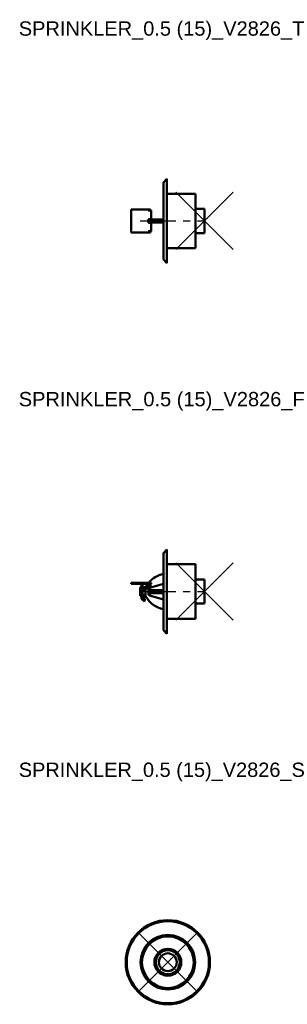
# Model space of a CAD drawing. Header units: inches. Extents: x 7.8 to 17.2, y 11.5 to 45.8.
import ezdxf

# ---------------------------------------------------------------- set-up
doc = ezdxf.new("R2010")
doc.units = ezdxf.units.IN
doc.header["$MEASUREMENT"] = 0
doc.header["$PDMODE"] = 3
doc.linetypes.add('CENTER', pattern=[2, 1.25, -0.25, 0.25, -0.25])
for name, color, linetype in [('CL', 1, 'CENTER'), ('NODES', 4, 'Continuous'), ('VIC_INFO', 30, 'Continuous')]:
    doc.layers.add(name, color=color, linetype=linetype)
doc.layers.add('REF', color=2, linetype='Continuous', true_color=0xffff00)
doc.layers.add('Visible (ANSI)', color=7, linetype='Continuous', lineweight=50)
doc.styles.get("Standard").update_dxf_attribs({"font": 'arial.ttf'})

# ---------------------------------------------------------------- blocks, each defined once
blk = doc.blocks.new('Sprinkler_BSPT_RSW_0.5 (15)_V2826_T', base_point=(1.281, 0))
at = {"layer": 'CL'}
blk.add_line((-0.969, 0), (1.281, 0), dxfattribs=at)
at = {"layer": 'NODES'}
blk.add_point((1.281, 0), dxfattribs=at)
at = {"layer": 'Visible (ANSI)'}
for p, q in [((-0.153, 1.347), (-0.031, 1.469)), ((-0.031, -1.469), (-0.031, 1.469)), ((-0.156, -1.339), (-0.156, 1.339)), ((-0.031, 0.953), (0.969, 0.953)), ((0.969, -0.953), (0.969, 0.953)), ((-1.281, -0.4), (-1.281, 0.4)), ((-1.281, 0.4), (-0.681, 0.4)), ((-0.606, 0.4), (-0.681, 0.4)), ((-0.681, 0.36), (-0.581, 0.36)), ((-0.606, 0.4), (-0.606, 0.36)), ((-0.581, 0.36), (-0.581, 0.06)), ((1.281, 0.42), (0.969, 0.42)), ((1.281, 0.42), (1.281, -0.42)), ((-0.681, 0.035), (-0.681, -0.035)), ((-0.676, 0.05), (-0.156, 0.05)), ((-0.656, 0.06), (-0.656, 0.05)), ((-0.581, 0.06), (-0.656, 0.06)), ((-0.608, 0.06), (-0.608, 0.05)), ((-0.508, 0.05), (-0.579, 0.06)), ((-0.156, -0.05), (-0.676, -0.05)), ((-0.656, -0.05), (-0.656, -0.06)), ((-0.581, -0.06), (-0.656, -0.06)), ((-0.608, -0.05), (-0.608, -0.06)), ((-0.581, -0.36), (-0.581, -0.06)), ((-0.508, -0.05), (-0.579, -0.06)), ((-0.681, -0.4), (-1.281, -0.4)), ((-0.681, -0.36), (-0.581, -0.36)), ((-0.606, -0.4), (-0.681, -0.4)), ((-0.606, -0.36), (-0.606, -0.4)), ((1.281, -0.42), (0.969, -0.42)), ((-0.031, -0.953), (0.969, -0.953)), ((-0.153, -1.347), (-0.031, -1.469))]:
    blk.add_line(p, q, dxfattribs=at)
for centre, radius, start, end in [((-0.144, 1.339), 0.0125, 135, 180), ((-0.656, 0.035), 0.025, 90, 180), ((-0.583, 0.035), 0.025, 82.2316, 143.1301), ((-0.656, -0.035), 0.025, 180, 270), ((-0.583, -0.035), 0.025, 216.8699, 277.7684), ((-0.144, -1.339), 0.0125, 180, 225)]:
    blk.add_arc(centre, radius, start, end, dxfattribs=at)
for points, knots in [([(-0.663, 0.05), (-0.666, 0.05), (-0.668, 0.05), (-0.671, 0.051), (-0.672, 0.051), (-0.674, 0.052), (-0.674, 0.052), (-0.674, 0.052)], [0, 0, 0, 0, 0.03168286, 0.03168286, 0.05793771, 0.05793771, 0.07312646, 0.07312646, 0.07312646, 0.07312646]), ([(-0.663, -0.05), (-0.666, -0.05), (-0.668, -0.05), (-0.671, -0.051), (-0.672, -0.051), (-0.674, -0.052), (-0.674, -0.052), (-0.674, -0.052)], [0, 0, 0, 0, 0.03169539, 0.03169539, 0.05795812, 0.05795812, 0.0731303, 0.0731303, 0.0731303, 0.0731303])]:
    blk.add_open_spline(points, degree=3, knots=knots, dxfattribs=at)
at = {"layer": 'VIC_INFO'}
for tag, p, flags in [('VIC_MARK', (0, 0), 1), ('VIC_AREA', (0, 0), 1), ('VIC_ZONE', (0, 0), 1), ('VIC_SEQUENCE', (0, 0), 1), ('SERVICE', (0, 0), 1), ('MANUFACTURER', (0, 0), 1), ('ENDCOND', (0, 0), 1), ('SIZE', (-0.619, -0.503), 9), ('SIZE_MM', (-0.619, -0.691), 9), ('UID', (0.231, -0.503), 9), ('DESC', (0.231, -0.683), 9), ('WGHT', (-0.619, -0.878), 9), ('P/N_1', (-0.619, -1.066), 9), ('USER_1', (0.231, -0.878), 9), ('USER_2', (0.231, -1.066), 9), ('P/N_2', (-0.619, -1.253), 9), ('PCS', (0.231, -1.253), 9), ('URL', (-0.618, -1.541), 9), ('STYLENO', (0.234, -1.514), 9)]:
    blk.add_attdef(tag, p, '', height=0.125, dxfattribs=dict(at, flags=flags))
blk = doc.blocks.new('Sprinkler_BSPT_RSW_0.5 (15)_V2826_F', base_point=(1.281, 0))
at = {"layer": 'CL'}
blk.add_line((-0.969, 0), (1.281, 0), dxfattribs=at)
at = {"layer": 'NODES'}
blk.add_point((1.281, 0), dxfattribs=at)
at = {"layer": 'Visible (ANSI)'}
for p, q in [((-0.153, 1.347), (-0.031, 1.469)), ((-0.031, -1.469), (-0.031, 1.469)), ((-0.156, -1.339), (-0.156, 1.339)), ((-0.031, 0.953), (0.969, 0.953)), ((0.969, -0.953), (0.969, 0.953)), ((1.281, 0.42), (0.969, 0.42)), ((1.281, 0.42), (1.281, -0.42)), ((-1.281, 0.312), (-1.281, 0.273)), ((-0.681, 0.312), (-1.281, 0.312)), ((-0.681, 0.273), (-1.281, 0.273)), ((-0.969, -0.125), (-0.969, 0.125)), ((-0.944, 0.15), (-0.919, 0.15)), ((-0.879, 0.25), (-0.919, 0.25)), ((-0.919, 0.25), (-0.919, 0.25)), ((-0.919, 0.25), (-0.879, 0.25)), ((-0.919, 0.227), (-0.919, 0.25)), ((-0.919, 0.226), (-0.919, 0.227)), ((-0.879, 0.226), (-0.919, 0.226)), ((-0.919, 0.224), (-0.919, 0.226)), ((-0.919, 0.224), (-0.919, 0.219)), ((-0.919, 0.185), (-0.919, 0.219)), ((-0.919, 0.149), (-0.919, 0.185)), ((-0.879, 0.149), (-0.919, 0.149)), ((-0.919, 0.138), (-0.919, 0.149)), ((-0.919, 0.138), (-0.919, 0.13)), ((-0.919, 0.095), (-0.919, 0.13)), ((-0.919, 0.062), (-0.919, 0.095)), ((-0.919, 0.048), (-0.919, 0.062)), ((-0.919, 0.039), (-0.919, 0.048)), ((-0.908, 0.039), (-0.919, 0.039)), ((-0.919, 0.016), (-0.919, 0.039)), ((-0.919, 0.016), (-0.919, 0)), ((-0.919, -0.1), (-0.919, 0)), ((-0.885, 0.063), (-0.662, 0.208)), ((-0.879, 0.25), (-0.879, 0.25)), ((-0.879, 0.25), (-0.879, 0.227)), ((-0.879, 0.227), (-0.879, 0.226)), ((-0.879, 0.226), (-0.879, 0.224)), ((-0.879, 0.224), (-0.879, 0.219)), ((-0.879, 0.219), (-0.879, 0.185)), ((-0.879, 0.185), (-0.879, 0.149)), ((-0.879, 0.15), (-0.779, 0.15)), ((-0.879, 0.149), (-0.879, 0.138)), ((-0.879, 0.138), (-0.879, 0.13)), ((-0.879, 0.13), (-0.879, 0.095)), ((-0.879, 0.095), (-0.879, 0.067)), ((-0.879, 0), (-0.879, -0.1)), ((-0.64, 0.175), (-0.863, 0.029)), ((-0.779, 0.144), (-0.779, 0.15)), ((-0.779, -0.13), (-0.779, 0.084)), ((-0.681, 0.312), (-0.581, 0.312)), ((-0.679, 0.086), (-0.679, -0.086)), ((-0.656, 0.1), (-0.677, 0.1)), ((-0.608, 0.072), (-0.656, 0.1)), ((-0.656, 0.1), (-0.656, -0.1)), ((-0.643, 0.134), (-0.156, 0.276)), ((-0.581, 0.273), (-0.615, 0.273)), ((-0.608, 0.072), (-0.608, -0.072)), ((-0.581, 0.312), (-0.581, 0.273)), ((-0.508, 0.05), (-0.579, 0.06)), ((-0.156, 0.05), (-0.508, 0.05)), ((-0.508, 0.05), (-0.508, -0.05)), ((-0.944, -0.15), (-0.919, -0.15)), ((-0.919, -0.1), (-0.919, -0.103)), ((-0.879, -0.1), (-0.919, -0.1)), ((-0.919, -0.103), (-0.879, -0.103)), ((-0.919, -0.103), (-0.836, -0.145)), ((-0.919, -0.103), (-0.919, -0.103)), ((-0.919, -0.103), (-0.919, -0.147)), ((-0.836, -0.188), (-0.919, -0.147)), ((-0.919, -0.147), (-0.919, -0.203)), ((-0.919, -0.203), (-0.879, -0.203)), ((-0.919, -0.203), (-0.919, -0.204)), ((-0.919, -0.204), (-0.836, -0.275)), ((-0.919, -0.204), (-0.919, -0.229)), ((-0.836, -0.3), (-0.919, -0.229)), ((-0.919, -0.229), (-0.919, -0.249)), ((-0.919, -0.249), (-0.896, -0.249)), ((-0.919, -0.249), (-0.919, -0.25)), ((-0.919, -0.25), (-0.819, -0.35)), ((-0.879, -0.1), (-0.879, -0.103)), ((-0.816, -0.135), (-0.879, -0.103)), ((-0.879, -0.103), (-0.879, -0.103)), ((-0.879, -0.167), (-0.879, -0.203)), ((-0.879, -0.204), (-0.879, -0.203)), ((-0.816, -0.258), (-0.879, -0.204)), ((-0.805, -0.179), (-0.825, -0.189)), ((-0.816, -0.312), (-0.821, -0.307)), ((-0.8, -0.289), (-0.82, -0.307)), ((-0.802, -0.15), (-0.777, -0.15)), ((-0.656, -0.1), (-0.677, -0.1)), ((-0.608, -0.072), (-0.656, -0.1)), ((-0.156, -0.276), (-0.643, -0.134)), ((-0.508, -0.05), (-0.579, -0.06)), ((-0.156, -0.05), (-0.508, -0.05)), ((-0.819, -0.35), (-0.816, -0.348)), ((1.281, -0.42), (0.969, -0.42)), ((-0.031, -0.953), (0.969, -0.953)), ((-0.153, -1.347), (-0.031, -1.469))]:
    blk.add_line(p, q, dxfattribs=at)
for centre, radius, start, end in [((-0.144, 1.339), 0.0125, 135, 180), ((0.009, -0.266), 0.891, 100.7082, 139.5041), ((-0.944, 0.125), 0.025, 90, 180), ((-0.844, 0), 0.075, 123.1467, 180), ((-0.844, 0), 0.035, 123.1467, 180), ((0.009, -0.266), 0.891, 142.806, 150.3627), ((-0.681, 0.237), 0.075, 303.1467, 90), ((-0.681, 0.237), 0.035, 303.1467, 90), ((-0.629, 0.086), 0.05, 106.3509, 122.8339), ((-0.583, 0.035), 0.025, 82.2316, 180), ((-0.944, -0.125), 0.025, 180, 270), ((-0.834, -0.33), 0.025, 315, 45), ((0.009, 0.266), 0.891, 209.6373, 259.2918), ((-0.629, -0.086), 0.05, 237.1661, 253.6491), ((-0.583, -0.035), 0.025, 180, 277.7684), ((-0.144, -1.339), 0.0125, 180, 225)]:
    blk.add_arc(centre, radius, start, end, dxfattribs=at)
for centre, major_axis, ratio, start_param, end_param in [((-0.836, -0.166), (0.0112, -0.0224), 0.612372, 5.598466, 8.740059), ((-0.836, -0.288), (0.0164, -0.0189), 0.353553, 5.099986, 8.241578), ((-0.816, -0.156), (0.0112, -0.0224), 0.612372, 0, 2.456873), ((-0.816, -0.27), (0.0164, -0.0189), 0.353553, 0, 1.958393)]:
    blk.add_ellipse(centre, major_axis=major_axis, ratio=ratio, start_param=start_param, end_param=end_param, dxfattribs=at)
for points, knots in [([(-0.774, 0.16), (-0.774, 0.159), (-0.774, 0.158), (-0.775, 0.157), (-0.775, 0.156), (-0.776, 0.155), (-0.777, 0.153), (-0.778, 0.151), (-0.779, 0.15)], [0.16060844, 0.16060844, 0.16060844, 0.16060844, 0.198079, 0.198079, 0.198079, 0.22824512, 0.22824512, 0.25841125, 0.25841125, 0.25841125, 0.25841125]), ([(-0.77, 0.138), (-0.77, 0.138), (-0.77, 0.138), (-0.773, 0.139), (-0.774, 0.14), (-0.777, 0.141), (-0.777, 0.142), (-0.778, 0.143), (-0.779, 0.143), (-0.779, 0.144)], [0.02571323, 0.02571323, 0.02571323, 0.02571323, 0.02938132, 0.02938132, 0.04637423, 0.04637423, 0.06057101, 0.06057101, 0.07412958, 0.07412958, 0.07412958, 0.07412958]), ([(-0.765, 0.174), (-0.767, 0.172), (-0.768, 0.17), (-0.771, 0.165), (-0.772, 0.162), (-0.774, 0.16)], [0, 0, 0, 0, 0.02120729, 0.02120729, 0.04241457, 0.04241457, 0.04241457, 0.04241457]), ([(-0.679, 0.086), (-0.679, 0.087), (-0.679, 0.088), (-0.679, 0.09), (-0.679, 0.091), (-0.678, 0.091)], [0, 0, 0, 0, 0.01480265, 0.01480265, 0.02960531, 0.02960531, 0.02960531, 0.02960531]), ([(-0.678, 0.091), (-0.678, 0.094), (-0.677, 0.098), (-0.674, 0.107), (-0.671, 0.114), (-0.663, 0.123), (-0.659, 0.125), (-0.656, 0.128)], [-0.1639799, -0.1639799, -0.1639799, -0.1639799, -0.1164486, -0.1164486, -0.0403986, -0.0403986, 0, 0, 0, 0]), ([(-0.76, -0.137), (-0.763, -0.137), (-0.767, -0.136), (-0.772, -0.135), (-0.774, -0.134), (-0.777, -0.133), (-0.777, -0.132), (-0.778, -0.131), (-0.779, -0.13), (-0.779, -0.13)], [-0.06709545, -0.06709545, -0.06709545, -0.06709545, -0.03991265, -0.03991265, -0.0214027, -0.0214027, -0.00998966, -0.00998966, 0, 0, 0, 0]), ([(-0.778, -0.144), (-0.778, -0.144), (-0.778, -0.143), (-0.776, -0.141), (-0.774, -0.14), (-0.771, -0.138), (-0.769, -0.138), (-0.766, -0.137), (-0.765, -0.137), (-0.763, -0.137), (-0.762, -0.137), (-0.761, -0.137), (-0.76, -0.137), (-0.76, -0.137)], [0, 0, 0, 0, 0.02241184, 0.02241184, 0.04633878, 0.04633878, 0.06631859, 0.06631859, 0.07919753, 0.07919753, 0.08525404, 0.08525404, 0.09113561, 0.09113561, 0.09113561, 0.09113561]), ([(-0.778, -0.144), (-0.778, -0.147), (-0.777, -0.15), (-0.775, -0.156), (-0.774, -0.159), (-0.773, -0.161)], [-0.03398166, -0.03398166, -0.03398166, -0.03398166, -0.01699083, -0.01699083, 0, 0, 0, 0]), ([(-0.773, -0.161), (-0.771, -0.164), (-0.77, -0.166), (-0.768, -0.17), (-0.767, -0.172), (-0.765, -0.174)], [-0.03758621, -0.03758621, -0.03758621, -0.03758621, -0.01879311, -0.01879311, 0, 0, 0, 0]), ([(-0.678, -0.091), (-0.679, -0.091), (-0.679, -0.09), (-0.679, -0.088), (-0.679, -0.087), (-0.679, -0.086)], [-0.02960531, -0.02960531, -0.02960531, -0.02960531, -0.01480265, -0.01480265, 0, 0, 0, 0]), ([(-0.656, -0.128), (-0.658, -0.126), (-0.66, -0.125), (-0.665, -0.12), (-0.668, -0.117), (-0.673, -0.11), (-0.675, -0.105), (-0.677, -0.098), (-0.678, -0.094), (-0.678, -0.091)], [0, 0, 0, 0, 0.0248124, 0.0248124, 0.0645123, 0.0645123, 0.1161221, 0.1161221, 0.1639777, 0.1639777, 0.1639777, 0.1639777])]:
    blk.add_open_spline(points, degree=3, knots=knots, dxfattribs=at)
at = {"layer": 'VIC_INFO'}
for tag, p, flags in [('VIC_MARK', (0, 0), 1), ('VIC_AREA', (0, 0), 1), ('VIC_ZONE', (0, 0), 1), ('VIC_SEQUENCE', (0, 0), 1), ('SERVICE', (0, 0), 1), ('MANUFACTURER', (0, 0), 1), ('ENDCOND', (0, 0), 1), ('SIZE', (-0.619, -0.503), 9), ('SIZE_MM', (-0.619, -0.691), 9), ('UID', (0.231, -0.503), 9), ('DESC', (0.231, -0.683), 9), ('WGHT', (-0.619, -0.878), 9), ('P/N_1', (-0.619, -1.066), 9), ('USER_1', (0.231, -0.878), 9), ('USER_2', (0.231, -1.066), 9), ('P/N_2', (-0.619, -1.253), 9), ('PCS', (0.231, -1.253), 9), ('URL', (-0.618, -1.541), 9), ('STYLENO', (0.234, -1.514), 9)]:
    blk.add_attdef(tag, p, '', height=0.125, dxfattribs=dict(at, flags=flags))
blk = doc.blocks.new('Sprinkler_BSPT_RSW_0.5 (15)_V2826_S', base_point=(0, 0))
at = {"layer": 'CL'}
blk.add_line((0, 0), (0, 0), dxfattribs=at)
at = {"layer": 'NODES'}
blk.add_point((0, 0), dxfattribs=at)
at = {"layer": 'Visible (ANSI)'}
for radius in [1.469, 1.433, 0.953, 0.928, 0.902, 0.47, 0.42, 0.311]:
    blk.add_circle((0, 0), radius, dxfattribs=at)
at = {"layer": 'VIC_INFO'}
for tag, p, flags in [('VIC_MARK', (0, 0), 1), ('VIC_AREA', (0, 0), 1), ('VIC_ZONE', (0, 0), 1), ('VIC_SEQUENCE', (0, 0), 1), ('SERVICE', (0, 0), 1), ('MANUFACTURER', (0, 0), 1), ('ENDCOND', (0, 0), 1), ('SIZE', (-0.619, -0.503), 9), ('SIZE_MM', (-0.619, -0.691), 9), ('UID', (0.231, -0.503), 9), ('DESC', (0.231, -0.683), 9), ('WGHT', (-0.619, -0.878), 9), ('P/N_1', (-0.619, -1.066), 9), ('USER_1', (0.231, -0.878), 9), ('USER_2', (0.231, -1.066), 9), ('P/N_2', (-0.619, -1.253), 9), ('PCS', (0.231, -1.253), 9), ('URL', (-0.618, -1.541), 9), ('STYLENO', (0.234, -1.514), 9)]:
    blk.add_attdef(tag, p, '', height=0.125, dxfattribs=dict(at, flags=flags))

msp = doc.modelspace()

# ---------------------------------------------------------------- block references
for name, p in [('Sprinkler_BSPT_RSW_0.5 (15)_V2826_T', (14.281, 38.813)), ('Sprinkler_BSPT_RSW_0.5 (15)_V2826_F', (14.281, 25.875)), ('Sprinkler_BSPT_RSW_0.5 (15)_V2826_S', (13, 12.938))]:
    msp.add_blockref(name, p)

# ---------------------------------------------------------------- texts
at = {"layer": 'REF'}
for s, p in [('SPRINKLER_0.5 (15)_V2826_T', (7.8, 45.281)), ('SPRINKLER_0.5 (15)_V2826_F', (7.8, 32.344)), ('SPRINKLER_0.5 (15)_V2826_S', (7.8, 19.406))]:
    msp.add_text(s, height=0.5, dxfattribs=at).set_placement(p)

doc.saveas('drawing.dxf')
